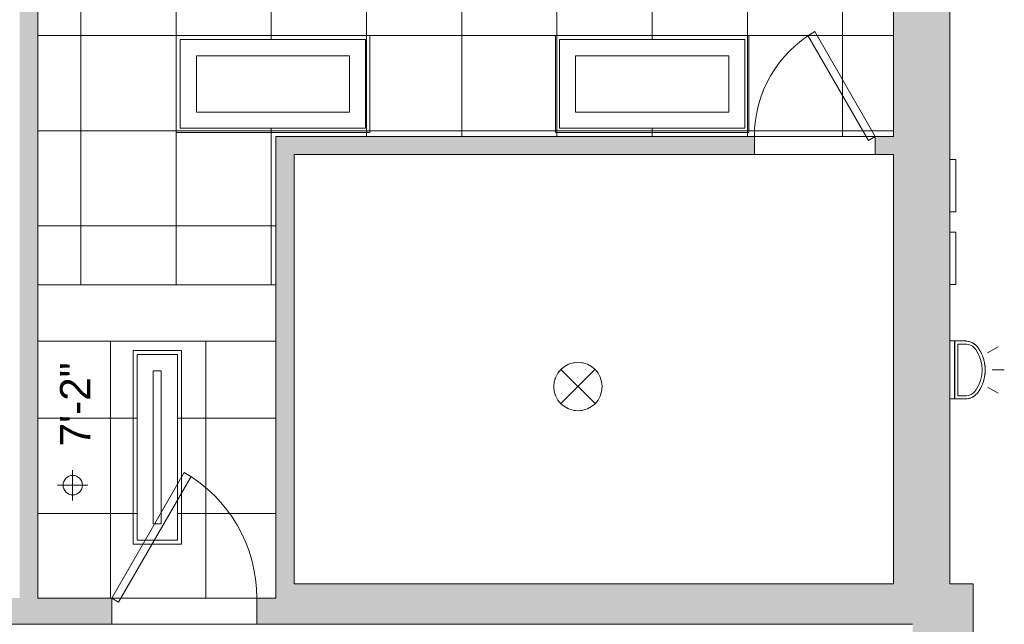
# Model space of a CAD drawing. Header units: inches. Extents: x 10 to 643, y -369 to 487.
# Tile 20 of 40: x 393 to 637, y -44 to 106. Entities that reach past the tile are written whole.
import ezdxf

# ---------------------------------------------------------------- set-up
doc = ezdxf.new("R2010")
doc.units = ezdxf.units.IN
doc.header["$MEASUREMENT"] = 0
doc.linetypes.add('Dash', pattern=[0.23622, 0.11811, -0.11811])
for name, color, linetype, lineweight in [('A-ANNO-NOTE', 131, 'Continuous', 9), ('A-CLNG', 13, 'Continuous', 9), ('A-CLNG-PATT', 13, 'Continuous', 9), ('A-DOOR', 31, 'Continuous', 9), ('A-WALL', 90, 'Continuous', 9), ('A-WALL-PATT', 111, 'Continuous', 9), ('E-LITE-EQPM', 6, 'Continuous', 9), ('M-EQPM', 90, 'Continuous', 9), ('Q-SPCQ', 2, 'Continuous', 9)]:
    doc.layers.add(name, color=color, linetype=linetype, lineweight=lineweight)
doc.styles.add('Arial', font='arial.ttf', dxfattribs={"height": 7.5})

# ---------------------------------------------------------------- blocks, each defined once
blk = doc.blocks.new('Planitar - Single Door - 2_6-5512266-Main Floor')
at = {"layer": 'A-DOOR'}
for p, q in [((-1.73, 27.23), (0, 28.23)), ((13.27, 1.25), (-1.73, 27.23)), ((15, 2.25), (0, 28.23)), ((13.27, 1.25), (15, 2.25))]:
    blk.add_line(p, q, dxfattribs=at)
blk.add_arc((15, 2.25), 30, 120, 180, dxfattribs=at)
blk = doc.blocks.new('Planitar - Single Door - 3_-0 x 6_-8_-5512522-Main Floor')
at = {"layer": 'A-DOOR'}
for p, q in [((16.27, -2.25), (-1.73, -33.43)), ((16.27, -2.25), (18, -3.25)), ((18, -3.25), (0, -34.43)), ((-1.73, -33.43), (0, -34.43))]:
    blk.add_line(p, q, dxfattribs=at)
blk.add_arc((18, -3.25), 36, 180, 240, dxfattribs=at)
blk = doc.blocks.new('Recessed Fluorescent Light - Default 1-5513425-Main Floor')
at = {"layer": 'E-LITE-EQPM'}
for p, q in [((-24, -6), (-24, 6)), ((-24, 6), (24, 6)), ((23, 5), (-23, 5)), ((-23, 5), (-23, -5)), ((23, 0), (23, 5)), ((24, 6), (24, 0)), ((-19, -1), (-19, 1)), ((-19, 1), (19, 1)), ((19, 1), (19, -1)), ((19, -1), (-19, -1)), ((23, -5), (23, 0)), ((24, 0), (24, -6)), ((24, -6), (-24, -6)), ((-23, -5), (23, -5))]:
    blk.add_line(p, q, dxfattribs=at)
blk = doc.blocks.new('Ceiling Mounted Light - 2_-0_-5513559-Main Floor')
at = {"layer": 'Q-SPCQ'}
for p, q in [((4.22, 4.26), (-4.26, -4.22)), ((-4.22, 4.26), (4.26, -4.22))]:
    blk.add_line(p, q, dxfattribs=at)
for start, end in [(360, 180), (0, 180), (96.6454, 102.023), (77.977, 83.3546), (137.977, 143.3546), (36.6454, 42.023), (180, 360), (156.6454, 162.023), (17.977, 23.3546), (180, 360), (197.977, 203.3546), (336.6454, 342.023), (216.6454, 222.023), (317.977, 323.3546), (257.977, 263.3546), (276.6454, 282.023)]:
    blk.add_arc((0, 0), 6, start, end, dxfattribs=at)
blk = doc.blocks.new('Recessed Fluorescent Light - Default 1-5513536-Main Floor')
at = {"layer": 'E-LITE-EQPM'}
for p, q in [((-24, -12), (-24, 12)), ((-24, 12), (24, 12)), ((23, 11), (-23, 11)), ((-23, 11), (-23, -11)), ((23, 0), (23, 11)), ((24, 12), (24, 0)), ((-19, -7), (-19, 7)), ((-19, 7), (19, 7)), ((19, 7), (19, -7)), ((23, -11), (23, 0)), ((24, 0), (24, -12)), ((19, -7), (-19, -7)), ((24, -12), (-24, -12)), ((-23, -11), (23, -11))]:
    blk.add_line(p, q, dxfattribs=at)
blk = doc.blocks.new('Exterior Commercial Surface Lighting - Exterior_Wall_Mounted_Light_Fixture_-_Lithonia_TWR1S_3416-5532845-Main Floor')
at = {"layer": 'E-LITE-EQPM'}
for p, q in [((0, 15.5), (0, 18.5)), ((-4.25, 14.36), (-5.75, 16.96)), ((4.25, 14.36), (5.75, 16.96)), ((-7.19, 8.75), (-7.19, 6.25)), ((-7.19, 6.25), (-7.19, 8.75)), ((-6.44, 8.75), (-6.44, 7)), ((6.44, 7), (6.44, 8.75)), ((7.19, 6.25), (7.19, 8.75)), ((7.19, 8.75), (7.19, 6.25)), ((-7.19, 6.25), (7.19, 6.25)), ((7.19, 6.25), (-7.19, 6.25)), ((-7.19, 6.12), (-7.19, 5)), ((-7.19, 5), (-7.19, 6.12)), ((-7.19, 6.12), (7.19, 6.12)), ((-6.44, 7), (6.44, 7)), ((7.19, 5), (7.19, 6.12)), ((7.19, 6.12), (7.19, 5))]:
    blk.add_line(p, q, dxfattribs=at)
for centre, radius, start, end in [((0, 4.18), 9.57, 55.1114, 124.8886), ((0, 4.18), 9.57, 55.1114, 124.8886), ((0, 4.18), 8.82, 55.1114, 124.8886), ((-3.19, 8.75), 4, 124.8886, 180), ((-3.19, 8.75), 4, 124.8886, 180), ((-3.19, 8.75), 3.25, 124.8886, 180), ((3.19, 8.75), 3.25, 360, 55.1114), ((3.19, 8.75), 4, 360, 55.1114), ((3.19, 8.75), 4, 360, 55.1114)]:
    blk.add_arc(centre, radius, start, end, dxfattribs=at)
for points, knots in [([(-5.48, 12.03), (-5.26, 12.18), (-4.82, 12.46), (-4.27, 12.75), (-3.94, 12.9), (-3.85, 12.94)], [0, 0, 0, 0, 0.0714286, 0.1428571, 0.16861, 0.16861, 0.16861, 0.16861]), ([(-3.7, 13), (-3.6, 13.05), (-3.36, 13.14), (-2.99, 13.27), (-2.6, 13.39), (-2.27, 13.48), (-2.07, 13.52), (-2.01, 13.54)], [0.1832359, 0.1832359, 0.1832359, 0.1832359, 0.2142857, 0.25, 0.2857143, 0.3214286, 0.3367576, 0.3367576, 0.3367576, 0.3367576]), ([(-1.89, 13.56), (-1.85, 13.57), (-1.74, 13.59), (-1.56, 13.62), (-1.27, 13.67), (-0.9, 13.71), (-0.45, 13.74), (0, 13.75), (0.45, 13.74), (0.9, 13.71), (1.27, 13.67), (1.56, 13.62), (1.74, 13.59), (1.85, 13.57), (1.89, 13.56)], [0.3471993, 0.3471993, 0.3471993, 0.3471993, 0.3571429, 0.375, 0.3928571, 0.4285714, 0.4642857, 0.5, 0.5357143, 0.5714286, 0.6071429, 0.625, 0.6428571, 0.6528227, 0.6528227, 0.6528227, 0.6528227]), ([(2.01, 13.54), (2.07, 13.52), (2.27, 13.48), (2.6, 13.39), (2.99, 13.27), (3.36, 13.14), (3.6, 13.05), (3.7, 13)], [0.6632816, 0.6632816, 0.6632816, 0.6632816, 0.6785714, 0.7142857, 0.75, 0.7857143, 0.8167848, 0.8167848, 0.8167848, 0.8167848]), ([(3.85, 12.94), (3.94, 12.9), (4.27, 12.75), (4.82, 12.46), (5.26, 12.18), (5.48, 12.03)], [0.831409, 0.831409, 0.831409, 0.831409, 0.8571429, 0.9285714, 1, 1, 1, 1]), ([(-7.05, 9.79), (-7.01, 9.93), (-6.93, 10.17), (-6.83, 10.41), (-6.78, 10.51)], [0.2169729, 0.2169729, 0.2169729, 0.2169729, 0.3333333, 0.4310327, 0.4310327, 0.4310327, 0.4310327]), ([(-6.71, 10.65), (-6.69, 10.67), (-6.58, 10.87), (-6.43, 11.1), (-6.27, 11.3), (-6.24, 11.33)], [0.4733972, 0.4733972, 0.4733972, 0.4733972, 0.5, 0.6666667, 0.7095574, 0.7095574, 0.7095574, 0.7095574]), ([(-6.13, 11.46), (-6.07, 11.53), (-5.86, 11.73), (-5.64, 11.91), (-5.48, 12.03)], [0.758643, 0.758643, 0.758643, 0.758643, 0.8333333, 1, 1, 1, 1]), ([(5.48, 12.03), (5.64, 11.91), (5.86, 11.73), (6.07, 11.53), (6.12, 11.46)], [0, 0, 0, 0, 0.1666667, 0.241357, 0.241357, 0.241357, 0.241357]), ([(6.24, 11.33), (6.27, 11.3), (6.43, 11.1), (6.58, 10.87), (6.69, 10.67), (6.71, 10.65)], [0.2904426, 0.2904426, 0.2904426, 0.2904426, 0.3333333, 0.5, 0.5266028, 0.5266028, 0.5266028, 0.5266028]), ([(6.78, 10.51), (6.83, 10.41), (6.93, 10.17), (7.01, 9.93), (7.05, 9.79)], [0.5689673, 0.5689673, 0.5689673, 0.5689673, 0.6666667, 0.7830271, 0.7830271, 0.7830271, 0.7830271]), ([(-7.18, 8.99), (-7.17, 9.2), (-7.14, 9.43), (-7.09, 9.65), (-7.08, 9.67)], [0, 0, 0, 0, 0.1666667, 0.1829992, 0.1829992, 0.1829992, 0.1829992]), ([(7.08, 9.67), (7.09, 9.65), (7.14, 9.43), (7.17, 9.2), (7.18, 8.99)], [0.8170008, 0.8170008, 0.8170008, 0.8170008, 0.8333333, 1, 1, 1, 1])]:
    blk.add_open_spline(points, degree=3, knots=knots, dxfattribs=at)
for points in [[(-7.19, 8.75), (-7.19, 8.79), (-7.19, 8.87), (-7.18, 8.95), (-7.18, 8.99)], [(7.18, 8.99), (7.18, 8.95), (7.19, 8.87), (7.19, 8.79), (7.19, 8.75)]]:
    blk.add_open_spline(points, degree=3, dxfattribs=at)
blk = doc.blocks.new('Exhaust Vent - Exhaust Vent-5572954-Main Floor')
at = {"layer": 'M-EQPM'}
for p, q in [((6.18, 8.5), (-6.82, 8.5)), ((-6.82, 8.5), (-6.82, 7)), ((6.18, 8.5), (6.18, 7))]:
    blk.add_line(p, q, dxfattribs=at)
blk = doc.blocks.new('Spot Elevation - Spot Elevation-5647910-Main Floor')
at = {"layer": 'A-ANNO-NOTE'}
for p, q in [((0, 0.0304), (0, -0.0321)), ((0.0308, -0.0004), (-0.0317, -0.0004))]:
    blk.add_line(p, q, dxfattribs=at)
blk.add_circle((0, -0.0009), 0.0201, dxfattribs=at)

msp = doc.modelspace()

# ---------------------------------------------------------------- hatches: boundary and pattern name
at = {"layer": 'A-CLNG-PATT', "lineweight": 18}
h = msp.add_hatch(dxfattribs=at)
h.set_pattern_fill('FP_15', color=256, style=0, pattern_type=2)
h.set_pattern_definition([(90, (526.512, 149.687), (23.622, -1e-15), []), (0, (526.512, 149.687), (0, -23.622), [])])
h.paths.add_polyline_path([(456.82, 40.63), (456.82, 77.43), (610, 77.43), (610, 267.75), (397.75, 267.75), (397.75, 198.25), (407.75, 198.25), (407.75, 179.25), (397.75, 179.25), (397.75, 119.5), (399.25, 119.5), (399.25, 112.5), (397.75, 112.5), (397.75, 40.63), (422.57, 40.63)], flags=0)
h.paths.add_polyline_path([(433.07, 79.43), (433.07, 101.43), (479.07, 101.43), (479.07, 79.43), (456.82, 79.43)], flags=0)
h.paths.add_polyline_path([(573.13, 79.43), (527.13, 79.43), (527.13, 101.43), (573.13, 101.43)], flags=0)
h.paths.add_polyline_path([(501.99, 126.38), (479.99, 126.38), (479.99, 172.38), (501.99, 172.38), (501.99, 133.45)], flags=0)
h.paths.add_polyline_path([(454.57, 126.5), (432.57, 126.5), (432.57, 172.5), (454.57, 172.5), (454.57, 133.45)], flags=0)
h.paths.add_polyline_path([(527.37, 126.51), (527.37, 172.51), (549.37, 172.51), (549.37, 126.51)], flags=0)
h.paths.add_polyline_path([(527.38, 197.37), (527.38, 243.37), (549.38, 243.37), (549.38, 197.37)], flags=0)
h.paths.add_polyline_path([(502, 197.5), (480, 197.5), (480, 243.5), (502, 243.5)], flags=0)
h.paths.add_polyline_path([(454.75, 197.5), (432.75, 197.5), (432.75, 243.5), (454.75, 243.5)], flags=0)
at = {"layer": 'A-CLNG-PATT', "linetype": 'Dash', "lineweight": 18}
h = msp.add_hatch(dxfattribs=at)
h.set_pattern_fill('FP_14', color=256, style=0, pattern_type=2)
h.set_pattern_definition([(270, (439.42, 7.508), (-23.622, -1e-15), []), (180, (439.42, 7.508), (-3e-15, 23.622), [])])
h.paths.add_polyline_path([(397.75, -37.07), (456.82, -37.07), (456.82, 26.63), (397.75, 26.63), (397.75, 10.05)], flags=0)
h.paths.add_polyline_path([(422.38, -22.68), (422.38, 23.32), (432.38, 23.32), (432.38, -22.68), (422.57, -22.68)], flags=0)
at = {"layer": 'A-WALL-PATT'}
for points in [[(614.75, -33.57), (624, -33.57), (624, 279.18), (610, 279.18), (610, -33.57)], [(397.75, -37.07), (397.75, 112.5), (393.25, 112.5), (393.25, -37.07)], [(456.82, -37.07), (461.32, -37.07), (461.32, 77.43), (456.82, 77.43), (456.82, 71.75)], [(614.75, -43.57), (614.75, -33.57), (461.32, -33.57), (461.32, -43.57), (518.66, -43.57)], [(629.75, -327.5), (629.75, -33.57), (614.75, -33.57), (614.75, -327.5)]]:
    msp.add_hatch(color=9, dxfattribs=at).paths.add_polyline_path(points, flags=0)
h = msp.add_hatch(color=9, dxfattribs=at)
h.paths.add_polyline_path([(605.5, 72.93), (610, 72.93), (610, 77.43), (605.5, 77.43)], flags=0)
h.paths.add_polyline_path([(575.5, 72.93), (575.5, 77.43), (461.32, 77.43), (461.32, 72.93), (518.66, 72.93)], flags=0)
h = msp.add_hatch(color=9, dxfattribs=at)
h.paths.add_polyline_path([(461.32, -43.57), (461.32, -37.07), (452.07, -37.07), (452.07, -43.57)], flags=0)
h.paths.add_polyline_path([(134.29, -43.57), (177, -43.57), (177, -37.07), (23.99, -37.07), (23.99, -43.57), (38.2, -43.57)], flags=0)
h.paths.add_polyline_path([(326.48, -43.57), (416.07, -43.57), (416.07, -37.07), (249, -37.07), (249, -43.57)], flags=0)

# ---------------------------------------------------------------- linework, layer by layer
at = {"layer": 'A-CLNG'}
for p, q in [((479.07, 101.43), (433.07, 101.43)), ((433.07, 101.43), (433.07, 79.43)), ((479.07, 79.43), (479.07, 101.43)), ((573.13, 101.43), (527.13, 101.43)), ((527.13, 101.43), (527.13, 79.43)), ((573.13, 79.43), (573.13, 101.43)), ((433.07, 79.43), (479.07, 79.43)), ((527.13, 79.43), (573.13, 79.43)), ((456.82, 40.63), (397.75, 40.63))]:
    msp.add_line(p, q, dxfattribs=at)
at = {"layer": 'A-CLNG', "linetype": 'Dash'}
for p, q in [((397.75, 40.63), (456.82, 40.63)), ((456.82, 26.63), (397.75, 26.63)), ((397.75, 26.63), (456.82, 26.63)), ((422.38, 23.32), (422.38, -22.68)), ((432.38, 23.32), (422.38, 23.32)), ((432.38, -22.68), (432.38, 23.32)), ((422.38, -22.68), (432.38, -22.68))]:
    msp.add_line(p, q, dxfattribs=at)
at = {"layer": 'A-WALL'}
for p, q in [((624, 455.5), (624, -33.57)), ((610, 77.43), (610, 279.18)), ((397.75, 112.5), (397.75, -37.07)), ((456.82, -37.07), (456.82, 77.43)), ((456.82, 77.43), (610, 77.43)), ((575.5, 77.43), (575.5, 72.93)), ((605.5, 72.93), (605.5, 77.43)), ((461.32, 72.93), (461.32, -33.57)), ((610, 72.93), (461.32, 72.93)), ((610, -33.57), (610, 72.93)), ((461.32, -33.57), (610, -33.57)), ((624, -33.57), (629.75, -33.57)), ((629.75, -33.57), (629.75, -327.5)), ((456.82, -37.07), (397.75, -37.07)), ((416.07, -37.07), (416.07, -43.57)), ((452.07, -43.57), (452.07, -37.07)), ((614.75, -43.57), (249, -43.57))]:
    msp.add_line(p, q, dxfattribs=at)

# ---------------------------------------------------------------- block references
at = {"layer": 'A-ANNO-NOTE', "xscale": 120, "yscale": 120, "zscale": 120, "rotation": 89.9999999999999}
msp.add_blockref('Spot Elevation - Spot Elevation-5647910-Main Floor', (406.31, -9.07), dxfattribs=at)
at = {"layer": 'A-DOOR'}
msp.add_blockref('Planitar - Single Door - 2_6-5512266-Main Floor', (590.5, 75.18), dxfattribs=at)
at = {"layer": 'A-DOOR', "rotation": 180}
msp.add_blockref('Planitar - Single Door - 3_-0 x 6_-8_-5512522-Main Floor', (434.07, -40.32), dxfattribs=at)
at = {"layer": 'E-LITE-EQPM'}
for name, p, rotation in [('Recessed Fluorescent Light - Default 1-5513536-Main Floor', (456.07, 90.43), 180), ('Recessed Fluorescent Light - Default 1-5513536-Main Floor', (550.13, 90.43), 180), ('Exterior Commercial Surface Lighting - Exterior_Wall_Mounted_Light_Fixture_-_Lithonia_TWR1S_3416-5532845-Main Floor', (619, 19.5), 269.9999999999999), ('Recessed Fluorescent Light - Default 1-5513425-Main Floor', (427.38, 0.32), 89.9999999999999)]:
    msp.add_blockref(name, p, dxfattribs=dict(at, rotation=rotation))
at = {"layer": 'M-EQPM', "rotation": 269.9999999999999}
for p in [(617, 64.86), (617, 46.86)]:
    msp.add_blockref('Exhaust Vent - Exhaust Vent-5572954-Main Floor', p, dxfattribs=at)
at = {"layer": 'Q-SPCQ'}
msp.add_blockref('Ceiling Mounted Light - 2_-0_-5513559-Main Floor', (531.74, 15.38), dxfattribs=at)

# ---------------------------------------------------------------- texts
at = {"layer": 'A-ANNO-NOTE', "insert": (403.25, 0.53), "char_height": 7.5, "width": 26.1337, "attachment_point": 1, "rotation": 90, "style": 'Arial'}
msp.add_mtext('7\'-2"', dxfattribs=at)

doc.saveas('drawing.dxf')
